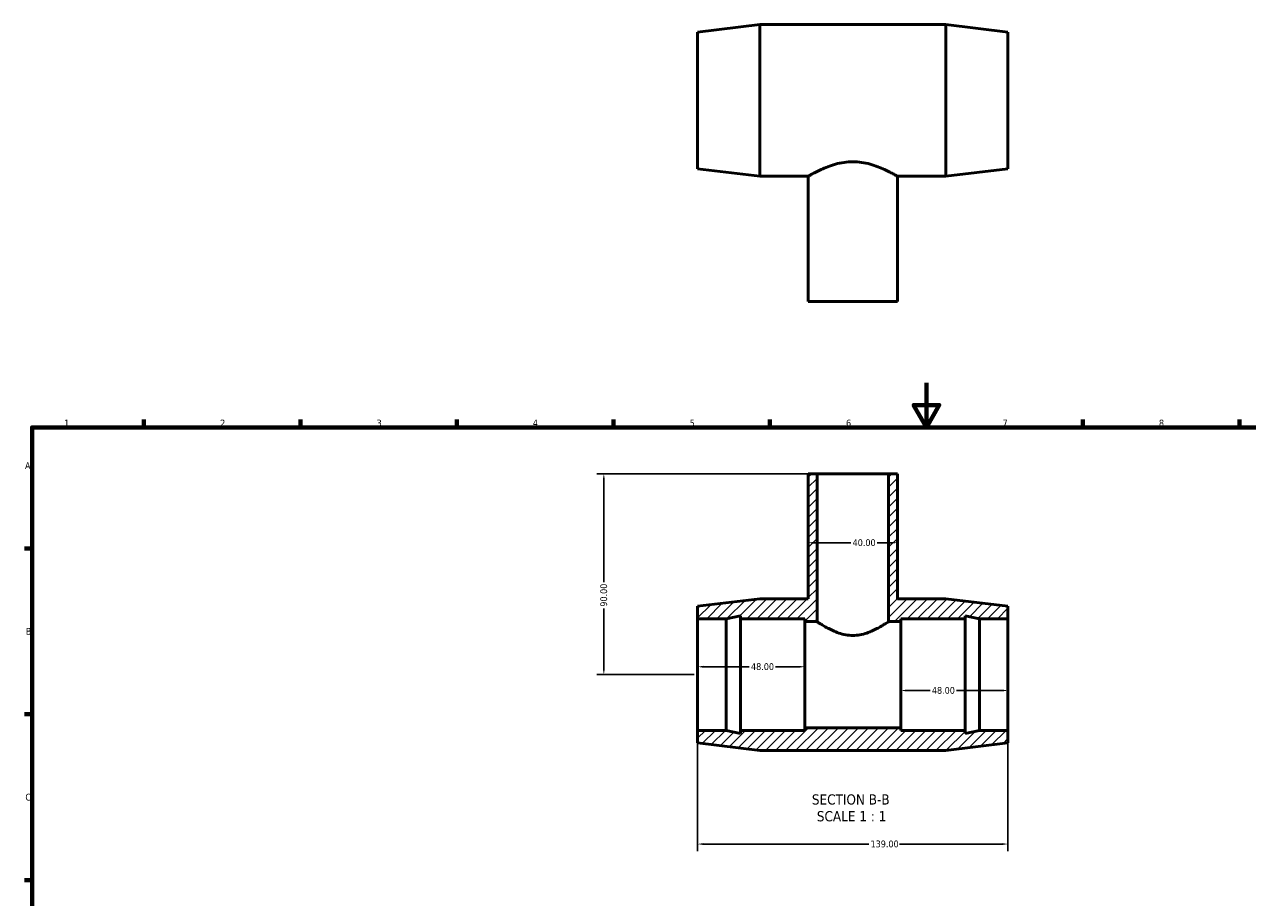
# Model space of a CAD drawing. Header units: millimetres. Extents: x 0 to 894, y -27 to 754.
# Tile 2 of 3: x 17 to 564, y 363 to 754. Entities that reach past the tile are written whole.
import ezdxf

# ---------------------------------------------------------------- set-up
doc = ezdxf.new("R2010")
doc.units = ezdxf.units.MM
for name, color, linetype, lineweight in [('Border (ANSI)', 7, 'Continuous', 70), ('Dimension (ANSI)', 7, 'Continuous', 25), ('Hatch (ANSI)', 7, 'Continuous', 18), ('Symbol (ANSI)', 7, 'Continuous', 25), ('Visible (ANSI)', 7, 'Continuous', 50)]:
    doc.layers.add(name, color=color, linetype=linetype, lineweight=lineweight)
doc.styles.add('Label Text (ANSI)', font='tahoma.ttf')
doc.styles.add('Note Text (ANSI)', font='tahoma.ttf')
doc.dimstyles.new('Default - mm (ANSI)', dxfattribs={"dimtxt": 3.048, "dimasz": 2.5, "dimexe": 3.175, "dimexo": 1.6002, "dimgap": 0.8, "dimtad": 0, "dimtoh": 1, "dimrnd": 1e-08, "dimzin": 4, "dimdsep": 46, "dimtxsty": 'Note Text (ANSI)', "dimcen": 0.09, "dimdle": 10, "dimclrd": 256, "dimclre": 256, "dimclrt": 230, "dimadec": 1, "dimazin": 1, "dimtfac": 1, "dimtofl": 0, "dimtmove": 0, "dimatfit": 3, "dimfxl": 1, "dimtolj": 1, "dimtzin": 4, "dimlwd": -1, "dimlwe": -1, "dimarcsym": 0})

# ---------------------------------------------------------------- blocks, each defined once
blk = doc.blocks.new('Borders Default Border')
at = {"layer": 'Border (ANSI)'}
for p, q in [((70.08, 574), (70.08, 577.45)), ((140.17, 574), (140.17, 577.45)), ((210.25, 574), (210.25, 577.45)), ((280.33, 574), (280.33, 577.45)), ((350.42, 574), (350.42, 577.45)), ((490.58, 574), (490.58, 577.45)), ((560.67, 574), (560.67, 577.45)), ((20, 519.75), (16.55, 519.75)), ((20, 445.5), (16.55, 445.5)), ((20, 371.25), (16.55, 371.25))]:
    blk.add_line(p, q, dxfattribs=at)
at = {"layer": 'Border (ANSI)', "flags": 128}
for points in [[(420.5, 594), (420.5, 574), (414.73, 584), (426.27, 584), (420.5, 574)], [(20, 20), (20, 574), (821, 574), (821, 20), (20, 20)]]:
    blk.add_lwpolyline(points, dxfattribs=at)
at = {"layer": 'Border (ANSI)', "color": 230, "true_color": 0xff0080, "char_height": 3.05, "attachment_point": 7, "style": 'Note Text (ANSI)'}
for s, insert in [('1', (34.35, 574.4)), ('2', (104.2, 574.4)), ('3', (174.26, 574.34)), ('4', (244.23, 574.4)), ('5', (314.48, 574.34)), ('6', (384.49, 574.34)), ('7', (454.6, 574.4)), ('8', (524.63, 574.33)), ('A', (16.78, 555.35)), ('B', (17.15, 481.1)), ('C', (16.95, 406.8))]:
    blk.add_mtext(s, dxfattribs=dict(at, insert=insert))
blk = doc.blocks.new('*D7')
at = {"layer": 'Defpoints', "color": 0, "transparency": 16777216}
for p in [(367.53, 522.31), (407.53, 522.31), (407.53, 522.31)]:
    blk.add_point(p, dxfattribs=at)
at = {"layer": 'Dimension (ANSI)', "transparency": 16777216}
for p, q in [((370.03, 522.31), (386.65, 522.31)), ((405.03, 522.31), (398.42, 522.31))]:
    blk.add_line(p, q, dxfattribs=at)
for points in [[(370.03, 522.72), (370.03, 521.89), (367.53, 522.31)], [(405.03, 522.72), (405.03, 521.89), (407.53, 522.31)]]:
    blk.add_solid(points, dxfattribs=at)
at = {"layer": 'Dimension (ANSI)', "color": 230, "true_color": 0xff0080, "transparency": 16777216, "insert": (387.45, 523.89), "char_height": 3.048, "attachment_point": 1, "style": 'Note Text (ANSI)'}
blk.add_mtext('\\A1;40.00', dxfattribs=at)
blk = doc.blocks.new('*D8')
at = {"layer": 'Defpoints', "color": 0, "transparency": 16777216}
for p in [(409.03, 463.25), (457.03, 463.25), (409.03, 456.14)]:
    blk.add_point(p, dxfattribs=at)
at = {"layer": 'Dimension (ANSI)', "transparency": 16777216}
for p, q in [((411.53, 456.14), (422.15, 456.14)), ((454.53, 456.14), (433.92, 456.14))]:
    blk.add_line(p, q, dxfattribs=at)
for points in [[(411.53, 456.56), (411.53, 455.72), (409.03, 456.14)], [(454.53, 456.56), (454.53, 455.72), (457.03, 456.14)]]:
    blk.add_solid(points, dxfattribs=at)
at = {"layer": 'Dimension (ANSI)', "color": 230, "true_color": 0xff0080, "transparency": 16777216, "insert": (422.95, 457.73), "char_height": 3.048, "attachment_point": 1, "style": 'Note Text (ANSI)'}
blk.add_mtext('\\A1;48.00', dxfattribs=at)
blk = doc.blocks.new('*D9')
at = {"layer": 'Defpoints', "color": 0, "transparency": 16777216}
for p in [(318.03, 438.25), (457.03, 438.25), (457.03, 387.38)]:
    blk.add_point(p, dxfattribs=at)
at = {"layer": 'Dimension (ANSI)', "transparency": 16777216}
for p, q in [((318.03, 436.65), (318.03, 384.21)), ((457.03, 436.65), (457.03, 384.21)), ((320.53, 387.38), (394.69, 387.38)), ((454.53, 387.38), (408.37, 387.38))]:
    blk.add_line(p, q, dxfattribs=at)
for points in [[(320.53, 387.8), (320.53, 386.96), (318.03, 387.38)], [(454.53, 387.8), (454.53, 386.96), (457.03, 387.38)]]:
    blk.add_solid(points, dxfattribs=at)
at = {"layer": 'Dimension (ANSI)', "color": 230, "true_color": 0xff0080, "transparency": 16777216, "insert": (395.49, 388.97), "char_height": 3.048, "attachment_point": 1, "style": 'Note Text (ANSI)'}
blk.add_mtext('\\A1;139.00', dxfattribs=at)
blk = doc.blocks.new('*D10')
at = {"layer": 'Defpoints', "color": 0, "transparency": 16777216}
for p in [(371.53, 553.25), (276.03, 463.25), (318.03, 463.25)]:
    blk.add_point(p, dxfattribs=at)
at = {"layer": 'Dimension (ANSI)', "transparency": 16777216}
for p, q in [((369.93, 553.25), (272.86, 553.25)), ((276.03, 550.75), (276.03, 504.61)), ((276.03, 465.75), (276.03, 492.89)), ((316.43, 463.25), (272.86, 463.25))]:
    blk.add_line(p, q, dxfattribs=at)
for points in [[(275.61, 550.75), (276.45, 550.75), (276.03, 553.25)], [(275.61, 465.75), (276.45, 465.75), (276.03, 463.25)]]:
    blk.add_solid(points, dxfattribs=at)
at = {"layer": 'Dimension (ANSI)', "color": 230, "true_color": 0xff0080, "transparency": 16777216, "insert": (274.44, 493.69), "char_height": 3.048, "attachment_point": 1, "rotation": 90, "style": 'Note Text (ANSI)'}
blk.add_mtext('\\A1;90.00', dxfattribs=at)
blk = doc.blocks.new('*D11')
at = {"layer": 'Defpoints', "color": 0, "transparency": 16777216}
for p in [(366.03, 466.78), (318.03, 463.25), (366.03, 463.25)]:
    blk.add_point(p, dxfattribs=at)
at = {"layer": 'Dimension (ANSI)', "transparency": 16777216}
for p, q in [((320.53, 466.78), (341.15, 466.78)), ((363.53, 466.78), (352.92, 466.78))]:
    blk.add_line(p, q, dxfattribs=at)
for points in [[(320.53, 467.2), (320.53, 466.37), (318.03, 466.78)], [(363.53, 467.2), (363.53, 466.37), (366.03, 466.78)]]:
    blk.add_solid(points, dxfattribs=at)
at = {"layer": 'Dimension (ANSI)', "color": 230, "true_color": 0xff0080, "transparency": 16777216, "insert": (341.95, 468.38), "char_height": 3.048, "attachment_point": 1, "style": 'Note Text (ANSI)'}
blk.add_mtext('\\A1;48.00', dxfattribs=at)

msp = doc.modelspace()

# ---------------------------------------------------------------- hatches: boundary and pattern name
at = {"layer": 'Hatch (ANSI)'}
h = msp.add_hatch(dxfattribs=at)
h.set_pattern_fill('ANSI31', color=256, scale=25.4, style=0)
h.set_pattern_definition([(45, (0, 0), (-2.245064, 2.245064), [])])
h.paths.add_polyline_path([(367.531, 553.249), (367.531, 497.249), (345.831, 497.249), (318.031, 493.849), (318.031, 488.249), (330.831, 488.249), (337.231, 489.609), (337.231, 488.249), (366.031, 488.249), (366.031, 486.999), (371.531, 486.999), (371.531, 553.249)])
h.paths.add_polyline_path([(407.531, 497.249), (407.531, 553.249), (403.531, 553.249), (403.531, 486.999), (409.031, 486.999), (409.031, 488.249), (437.831, 488.249), (437.831, 489.609), (444.231, 488.249), (457.031, 488.249), (457.031, 493.849), (429.231, 497.249)])
h.paths.add_polyline_path([(345.831, 429.249), (429.231, 429.249), (457.031, 432.649), (457.031, 438.249), (444.231, 438.249), (437.831, 436.889), (437.831, 438.249), (409.031, 438.249), (409.031, 439.499), (366.031, 439.499), (366.031, 438.249), (337.231, 438.249), (337.231, 436.889), (330.831, 438.249), (318.031, 438.249), (318.031, 432.649)])

# ---------------------------------------------------------------- linework, layer by layer
at = {"layer": 'Visible (ANSI)'}
for p, q in [((318.031, 751.021), (345.831, 754.421)), ((318.031, 689.821), (318.031, 751.021)), ((345.831, 686.421), (345.831, 754.421)), ((345.831, 754.421), (429.231, 754.421)), ((429.231, 686.421), (429.231, 754.421)), ((457.031, 751.021), (429.231, 754.421)), ((457.031, 689.821), (457.031, 751.021)), ((318.031, 689.821), (345.831, 686.421)), ((345.831, 686.421), (367.531, 686.421)), ((367.531, 630.421), (367.531, 686.421)), ((407.531, 630.421), (407.531, 686.421)), ((407.531, 686.421), (429.231, 686.421)), ((457.031, 689.821), (429.231, 686.421)), ((367.531, 630.421), (407.531, 630.421)), ((367.531, 553.249), (367.531, 497.249)), ((371.531, 553.249), (367.531, 553.249)), ((371.531, 486.999), (371.531, 553.249)), ((371.531, 553.249), (403.531, 553.249)), ((407.531, 553.249), (403.531, 553.249)), ((403.531, 553.249), (403.531, 486.999)), ((407.531, 497.249), (407.531, 553.249)), ((345.831, 497.249), (318.031, 493.849)), ((318.031, 493.849), (318.031, 488.249)), ((367.531, 497.249), (345.831, 497.249)), ((429.231, 497.249), (407.531, 497.249)), ((457.031, 493.849), (429.231, 497.249)), ((457.031, 488.249), (457.031, 493.849)), ((318.031, 488.249), (330.831, 488.249)), ((318.031, 438.249), (318.031, 488.249)), ((330.831, 488.249), (337.231, 489.609)), ((330.831, 438.249), (330.831, 488.249)), ((337.231, 489.609), (337.231, 488.249)), ((337.231, 488.249), (366.031, 488.249)), ((337.231, 438.249), (337.231, 488.249)), ((366.031, 488.249), (366.031, 486.999)), ((409.031, 486.999), (409.031, 488.249)), ((409.031, 488.249), (437.831, 488.249)), ((437.831, 488.249), (437.831, 489.609)), ((437.831, 489.609), (444.231, 488.249)), ((437.831, 438.249), (437.831, 488.249)), ((444.231, 488.249), (457.031, 488.249)), ((444.231, 438.249), (444.231, 488.249)), ((457.031, 438.249), (457.031, 488.249)), ((366.031, 486.999), (371.531, 486.999)), ((366.031, 439.499), (366.031, 486.999)), ((403.531, 486.999), (409.031, 486.999)), ((409.031, 439.499), (409.031, 486.999)), ((330.831, 438.249), (318.031, 438.249)), ((318.031, 438.249), (318.031, 432.649)), ((337.231, 436.889), (330.831, 438.249)), ((366.031, 438.249), (337.231, 438.249)), ((337.231, 438.249), (337.231, 436.889)), ((409.031, 439.499), (366.031, 439.499)), ((366.031, 439.499), (366.031, 438.249)), ((409.031, 438.249), (409.031, 439.499)), ((437.831, 438.249), (409.031, 438.249)), ((444.231, 438.249), (437.831, 436.889)), ((437.831, 436.889), (437.831, 438.249)), ((457.031, 438.249), (444.231, 438.249)), ((457.031, 432.649), (457.031, 438.249)), ((318.031, 432.649), (345.831, 429.249)), ((345.831, 429.249), (429.231, 429.249)), ((429.231, 429.249), (457.031, 432.649))]:
    msp.add_line(p, q, dxfattribs=at)
for points, knots in [([(367.531, 686.421), (367.531, 686.421), (367.658, 686.497), (368.18, 686.8), (368.576, 687.028), (369.607, 687.602), (370.244, 687.949), (371.701, 688.701), (372.521, 689.105), (374.262, 689.901), (375.247, 690.323), (377.397, 691.135), (378.563, 691.524), (381.011, 692.188), (382.297, 692.462), (384.908, 692.831), (386.234, 692.926), (387.531, 692.926)], [9.3128411, 9.3128411, 9.3128411, 9.3128411, 9.6997365, 9.6997365, 10.0866319, 10.0866319, 10.4735273, 10.4735273, 10.8604227, 10.8604227, 11.2495974, 11.2495974, 11.6387721, 11.6387721, 12.0279468, 12.0279468, 12.4171215, 12.4171215, 12.4171215, 12.4171215]), ([(387.531, 692.926), (388.828, 692.926), (390.154, 692.831), (392.766, 692.462), (394.051, 692.188), (396.5, 691.524), (397.665, 691.135), (399.816, 690.323), (400.801, 689.901), (402.541, 689.105), (403.361, 688.701), (404.818, 687.949), (405.455, 687.602), (406.487, 687.028), (406.882, 686.8), (407.404, 686.497), (407.531, 686.421), (407.531, 686.421)], [0, 0, 0, 0, 0.3891747, 0.3891747, 0.7783494, 0.7783494, 1.167524, 1.167524, 1.5566987, 1.5566987, 1.9435941, 1.9435941, 2.3304895, 2.3304895, 2.717385, 2.717385, 3.1042804, 3.1042804, 3.1042804, 3.1042804]), ([(387.531, 480.801), (386.478, 480.801), (385.408, 480.899), (383.313, 481.271), (382.286, 481.545), (379.359, 482.522), (377.609, 483.377), (375.53, 484.504), (374.877, 484.882), (373.715, 485.581), (373.205, 485.903), (372.376, 486.436), (372.057, 486.647), (371.635, 486.929), (371.531, 486.999), (371.531, 486.999)], [0, 0, 0, 0, 0.316084, 0.316084, 0.632168, 0.632168, 1.264336, 1.264336, 1.5767459, 1.5767459, 1.8891557, 1.8891557, 2.2015656, 2.2015656, 2.5139754, 2.5139754, 2.5139754, 2.5139754]), ([(403.531, 486.999), (403.531, 486.999), (403.428, 486.929), (403.005, 486.647), (402.686, 486.436), (401.858, 485.903), (401.348, 485.581), (400.185, 484.882), (399.533, 484.504), (397.454, 483.377), (395.703, 482.522), (392.776, 481.545), (391.75, 481.271), (389.654, 480.899), (388.585, 480.801), (387.531, 480.801)], [7.5419263, 7.5419263, 7.5419263, 7.5419263, 7.8543362, 7.8543362, 8.166746, 8.166746, 8.4791559, 8.4791559, 8.7915657, 8.7915657, 9.4237338, 9.4237338, 9.7398178, 9.7398178, 10.0559018, 10.0559018, 10.0559018, 10.0559018])]:
    msp.add_open_spline(points, degree=3, knots=knots, dxfattribs=at)

# ---------------------------------------------------------------- block references
msp.add_blockref('Borders Default Border', (0, 0))

# ---------------------------------------------------------------- texts
at = {"layer": 'Symbol (ANSI)', "char_height": 4.572, "attachment_point": 7, "style": 'Label Text (ANSI)'}
for s, insert in [('SECTION B-B', (369.203, 404.984)), ('SCALE 1 : 1', (371.426, 397.472))]:
    msp.add_mtext(s, dxfattribs=dict(at, insert=insert))

# ---------------------------------------------------------------- dimensions: what is measured, and where the dimension line sits
at = {"layer": 'Dimension (ANSI)'}
for base, p1, p2, angle, override, picture, middle in [((276.031, 463.249), (371.531, 553.249), (318.031, 463.249), 90, {"dimtoh": 0, "dimdec": 2, "dimtp": 0, "dimtm": 0, "dimtdec": 2, "dimatfit": 1}, '*D10', (276.031, 498.749)), ((407.531, 522.308), (367.531, 522.308), (407.531, 522.308), 180, {"dimtoh": 0, "dimdec": 2, "dimse1": 1, "dimse2": 1, "dimtp": 0, "dimtm": 0, "dimtdec": 2, "dimatfit": 1}, '*D7', (392.531, 522.308)), ((366.031, 466.783), (318.031, 463.249), (366.031, 463.249), 180, {"dimtoh": 0, "dimdec": 2, "dimse1": 1, "dimse2": 1, "dimtp": 0, "dimtm": 0, "dimtdec": 2, "dimatfit": 1}, '*D11', (347.031, 466.783)), ((409.031, 456.139), (457.031, 463.249), (409.031, 463.249), 180, {"dimtoh": 0, "dimdec": 2, "dimse1": 1, "dimse2": 1, "dimtp": 0, "dimtm": 0, "dimtdec": 2, "dimatfit": 1}, '*D8', (428.031, 456.139)), ((457.031, 387.381), (318.031, 438.249), (457.031, 438.249), 180, {"dimtoh": 0, "dimdec": 2, "dimtp": 0, "dimtm": 0, "dimtdec": 2, "dimatfit": 1}, '*D9', (401.531, 387.381))]:
    dim = msp.add_linear_dim(base=base, p1=p1, p2=p2, angle=angle, dimstyle='Default - mm (ANSI)', override=override, dxfattribs=at)
    dim.commit()
    dim.dimension.update_dxf_attribs({"geometry": picture, "text_midpoint": middle, "dimtype": 160})

doc.saveas('drawing.dxf')
